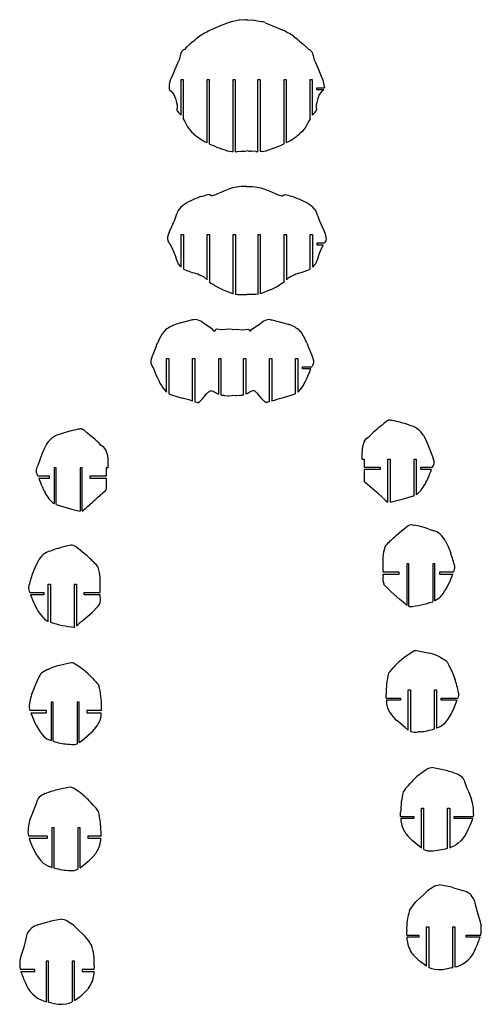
# Model space of a CAD drawing. Extents: x 1980 to 7619, y -7122 to 8570.
# Tile 2 of 12: x 2469 to 3319, y -5168 to -3354. Entities that reach past the tile are written whole.
import ezdxf

# ---------------------------------------------------------------- set-up
doc = ezdxf.new("R2010")
doc.units = 0

msp = doc.modelspace()

# ---------------------------------------------------------------- linework, layer by layer
at = {"color": 7, "linetype": 'Continuous'}
for p, q in [((2872.5, -3355.3), (2861.4, -3357.3)), ((2873.7, -3355.2), (2872.5, -3355.3)), ((2884.7, -3354.5), (2873.7, -3355.2)), ((2886.8, -3354.2), (2884.7, -3354.5)), ((2886.8, -3354.2), (2888.8, -3354.5)), ((2888.8, -3354.5), (2899.8, -3355.2)), ((2899.8, -3355.2), (2901.1, -3355.3)), ((2901.1, -3355.3), (2912.2, -3357.3)), ((2840, -3365.1), (2821.3, -3373.1)), ((2840.1, -3365), (2840, -3365.1)), ((2852.6, -3359.7), (2840.1, -3365)), ((2861.4, -3357.3), (2860.5, -3357.5)), ((2912.2, -3357.3), (2913.1, -3357.5)), ((2921, -3359.7), (2933.4, -3365)), ((2933.4, -3365), (2933.5, -3365.1)), ((2933.5, -3365.1), (2952.3, -3373.1)), ((2800.4, -3384.7), (2793.2, -3390.1)), ((2800.5, -3384.6), (2800.4, -3384.7)), ((2973.1, -3384.6), (2973.2, -3384.7)), ((2973.2, -3384.7), (2980.3, -3390.1)), ((2776.2, -3404.8), (2772.1, -3408.9)), ((2997.3, -3404.8), (3001.4, -3408.9)), ((2754.5, -3445.9), (2750.5, -3455.5)), ((2760.1, -3433.2), (2754.5, -3445.9)), ((3013.4, -3433.2), (3019, -3445.9)), ((3019, -3445.9), (3023, -3455.5)), ((2750.5, -3455.5), (2746.1, -3465.5)), ((2765.9, -3464.4), (2769.9, -3464.4)), ((2765.9, -3530.1), (2765.9, -3464.4)), ((2769.9, -3464.4), (2769.9, -3536.7)), ((2813.9, -3464.4), (2817.9, -3464.4)), ((2813.9, -3580.7), (2813.9, -3464.4)), ((2817.9, -3464.4), (2817.9, -3582.9)), ((2861.9, -3464.4), (2865.9, -3464.4)), ((2861.9, -3597.2), (2861.9, -3464.4)), ((2865.9, -3464.4), (2865.9, -3597.4)), ((2907.7, -3464.4), (2911.7, -3464.4)), ((2907.7, -3597.4), (2907.7, -3464.4)), ((2911.7, -3464.4), (2911.7, -3597.2)), ((2955.7, -3464.4), (2959.7, -3464.4)), ((2955.7, -3582.9), (2955.7, -3464.4)), ((2959.7, -3464.4), (2959.7, -3580.7)), ((3003.7, -3536.7), (3003.7, -3464.4)), ((3003.7, -3464.4), (3007.7, -3464.4)), ((3007.7, -3464.4), (3007.7, -3530.1)), ((3023, -3455.5), (3027.4, -3465.5)), ((3016.2, -3479.7), (3030, -3479.7)), ((3016.2, -3483.7), (3016.2, -3479.7)), ((3028.8, -3483.7), (3016.2, -3483.7)), ((2763.3, -3526.8), (2765.9, -3530.1)), ((3010.3, -3526.8), (3007.7, -3530.1)), ((2838.7, -3591.4), (2842.2, -3592.7)), ((2934.9, -3591.4), (2931.3, -3592.7)), ((2859.6, -3597), (2861.9, -3597.2)), ((2869.9, -3597.2), (2877, -3596.6)), ((2877, -3596.6), (2878.9, -3596.6)), ((2883.5, -3596.4), (2886.8, -3596)), ((2890.1, -3596.4), (2886.8, -3596)), ((2896.5, -3596.6), (2894.7, -3596.6)), ((2903.6, -3597.2), (2896.5, -3596.6)), ((2913.9, -3597), (2911.7, -3597.2)), ((2861, -3664.1), (2853.8, -3666.4)), ((2871.8, -3662.3), (2861, -3664.1)), ((2876.7, -3661.5), (2871.8, -3662.3)), ((2887.1, -3661.4), (2876.7, -3661.5)), ((2887.1, -3661.4), (2897.5, -3661.5)), ((2897.5, -3661.5), (2902.4, -3662.3)), ((2902.4, -3662.3), (2913.2, -3664.1)), ((2913.2, -3664.1), (2920.4, -3666.4)), ((2802, -3679.8), (2799.5, -3681)), ((2816.1, -3676.5), (2813.7, -3676.9)), ((2830.8, -3676.3), (2827.7, -3677.5)), ((2844.7, -3669.9), (2830.8, -3676.3)), ((2853.8, -3666.4), (2844.7, -3669.9)), ((2920.4, -3666.4), (2929.5, -3669.9)), ((2929.5, -3669.9), (2943.4, -3676.3)), ((2943.4, -3676.3), (2946.5, -3677.5)), ((2958.1, -3676.5), (2960.5, -3676.9)), ((2972.2, -3679.8), (2974.7, -3681)), ((2779.6, -3690.1), (2775.5, -3692.2)), ((2994.5, -3690.1), (2998.7, -3692.2)), ((2753.7, -3723.4), (2745.3, -3742.8)), ((3020.5, -3723.4), (3028.8, -3742.8)), ((2766.2, -3750.3), (2770.2, -3750.3)), ((2766.2, -3810.4), (2766.2, -3750.3)), ((2770.2, -3750.3), (2770.2, -3813.8)), ((2814.2, -3750.3), (2818.2, -3750.3)), ((2814.2, -3833.7), (2814.2, -3750.3)), ((2818.2, -3750.3), (2818.2, -3837.8)), ((2862.2, -3750.3), (2866.2, -3750.3)), ((2862.2, -3859.4), (2862.2, -3750.3)), ((2866.2, -3750.3), (2866.2, -3860.2)), ((2908, -3750.3), (2912, -3750.3)), ((2908, -3860.2), (2908, -3750.3)), ((2912, -3750.3), (2912, -3859.4)), ((2956, -3750.3), (2960, -3750.3)), ((2956, -3837.8), (2956, -3750.3)), ((2960, -3750.3), (2960, -3833.7)), ((3004, -3813.8), (3004, -3750.3)), ((3004, -3750.3), (3008, -3750.3)), ((3008, -3750.3), (3008, -3810.4)), ((3016.5, -3765.6), (3030.1, -3765.6)), ((3016.5, -3769.6), (3016.5, -3765.6)), ((3027.7, -3769.6), (3016.5, -3769.6)), ((2808.2, -3828.3), (2814.2, -3833.7)), ((2966, -3828.3), (2960, -3833.7)), ((2843.5, -3852), (2860.6, -3858.9)), ((2860.6, -3858.9), (2862.2, -3859.4)), ((2874.9, -3860.6), (2883, -3860.7)), ((2883, -3860.7), (2887.1, -3860.3)), ((2891.2, -3860.7), (2887.1, -3860.3)), ((2899.3, -3860.6), (2891.2, -3860.7)), ((2913.6, -3858.9), (2912, -3859.4)), ((2930.7, -3852), (2913.6, -3858.9)), ((2786.9, -3907), (2757.2, -3915.3)), ((2789.7, -3907), (2786.9, -3907)), ((2819.1, -3921.6), (2807.2, -3913.5)), ((2901.3, -3921.6), (2913.2, -3913.5)), ((2930.6, -3907), (2933.4, -3907)), ((2933.4, -3907), (2963.1, -3915.3)), ((2737.4, -3925.7), (2731.1, -3933.2)), ((2840.8, -3925.6), (2836.2, -3925.2)), ((2841.5, -3925.5), (2840.8, -3925.6)), ((2853.1, -3924.4), (2841.5, -3925.5)), ((2860.2, -3924.9), (2853.1, -3924.4)), ((2860.2, -3924.9), (2867.2, -3924.4)), ((2867.2, -3924.4), (2878.9, -3925.5)), ((2878.9, -3925.5), (2879.5, -3925.6)), ((2879.5, -3925.6), (2884.1, -3925.2)), ((2982.9, -3925.7), (2989.3, -3933.2)), ((2711.7, -3990.1), (2714.3, -3995.4)), ((2739.3, -3978.3), (2743.3, -3978.3)), ((2739.3, -4040.8), (2739.3, -3978.3)), ((2743.3, -3978.3), (2743.3, -4043.4)), ((2787.3, -3978.3), (2791.3, -3978.3)), ((2787.3, -4057), (2787.3, -3978.3)), ((2791.3, -3978.3), (2791.3, -4058.2)), ((2835.3, -3978.3), (2839.3, -3978.3)), ((2835.3, -4044.3), (2835.3, -3978.3)), ((2839.3, -3978.3), (2839.3, -4045.6)), ((2881, -3978.3), (2885, -3978.3)), ((2881, -4045.6), (2881, -3978.3)), ((2885, -3978.3), (2885, -4044.3)), ((2929, -3978.3), (2933, -3978.3)), ((2929, -4058.2), (2929, -3978.3)), ((2933, -3978.3), (2933, -4057)), ((2977, -4043.4), (2977, -3978.3)), ((2977, -3978.3), (2981, -3978.3)), ((2981, -3978.3), (2981, -4040.8)), ((3008.6, -3990.1), (3006.9, -3993.6)), ((2989.5, -3993.6), (3006.9, -3993.6)), ((2989.5, -3997.6), (2989.5, -3993.6)), ((3005, -3997.6), (2989.5, -3997.6)), ((2831.1, -4042.1), (2835.3, -4044.3)), ((2889.3, -4042.1), (2885, -4044.3)), ((2791.3, -4058.2), (2794.7, -4059.1)), ((2845.8, -4046.5), (2852.2, -4047.2)), ((2852.2, -4047.2), (2853.2, -4047.2)), ((2853.2, -4047.2), (2860.2, -4046.9)), ((2867.1, -4047.2), (2860.2, -4046.9)), ((2868.1, -4047.2), (2867.1, -4047.2)), ((2874.5, -4046.5), (2868.1, -4047.2)), ((2929, -4058.2), (2925.6, -4059.1)), ((3147.2, -4092.5), (3147.6, -4092.4)), ((2583.9, -4108.6), (2583.4, -4108.5)), ((2518.1, -4136.3), (2513.8, -4144.7)), ((3103.8, -4130.8), (3104.2, -4130.2)), ((3213, -4120.2), (3217.3, -4128.6)), ((3217.3, -4128.6), (3221.6, -4138.6)), ((2513.8, -4144.7), (2509.4, -4154.7)), ((2627.2, -4146.9), (2626.8, -4146.2)), ((3221.6, -4138.6), (3229.3, -4159.3)), ((2509.4, -4154.7), (2501.7, -4175.4)), ((2631.6, -4179.8), (2631.7, -4170.9)), ((3099.4, -4163.8), (3099.4, -4154.8)), ((3099.4, -4163.8), (3103.3, -4163.8)), ((3103.3, -4163.8), (3103.3, -4179)), ((3147.3, -4163.8), (3151.3, -4163.8)), ((3147.3, -4243.4), (3147.3, -4163.8)), ((3151.3, -4163.8), (3151.3, -4243.5)), ((3195.3, -4231.5), (3195.3, -4163.8)), ((3195.3, -4163.8), (3199.3, -4163.8)), ((3199.3, -4163.8), (3199.3, -4229.4)), ((3229.3, -4159.3), (3231.4, -4164.5)), ((2501.7, -4175.4), (2499.7, -4180.6)), ((2531.8, -4179.8), (2531.8, -4245.5)), ((2535.8, -4179.8), (2531.8, -4179.8)), ((2535.8, -4247.6), (2535.8, -4179.8)), ((2583.8, -4179.8), (2579.8, -4179.8)), ((2579.8, -4179.8), (2579.8, -4259.6)), ((2583.8, -4259.4), (2583.8, -4179.8)), ((2631.6, -4179.8), (2627.8, -4179.8)), ((2627.8, -4179.8), (2627.8, -4195.1)), ((3103.3, -4179), (3133.1, -4179)), ((3103.3, -4183), (3103.3, -4204.1)), ((3133.1, -4183), (3103.3, -4183)), ((3133.1, -4179), (3133.1, -4183)), ((3207.8, -4179), (3229.3, -4179)), ((3207.8, -4183), (3207.8, -4179)), ((3227.5, -4183), (3207.8, -4183)), ((2523.3, -4195.1), (2501.8, -4195.1)), ((2503.6, -4199.1), (2523.3, -4199.1)), ((2523.3, -4199.1), (2523.3, -4195.1)), ((2627.8, -4195.1), (2597.9, -4195.1)), ((2597.9, -4195.1), (2597.9, -4199.1)), ((2597.9, -4199.1), (2627.8, -4199.1)), ((2627.8, -4199.1), (2627.8, -4220.1)), ((3104.8, -4206.4), (3104.3, -4206)), ((3119, -4218.7), (3104.8, -4206.4)), ((2612.1, -4234.7), (2626.3, -4222.5)), ((2626.3, -4222.5), (2626.8, -4222.1)), ((3138.7, -4236.4), (3137.6, -4235.3)), ((3175.2, -4237.6), (3171.2, -4238.7)), ((2555.9, -4253.7), (2559.8, -4254.8)), ((2592.4, -4252.4), (2593.5, -4251.4)), ((3222.6, -4292.7), (3230, -4295.5)), ((3159, -4307.5), (3162.3, -4304.5)), ((3252.5, -4313.8), (3258.2, -4325)), ((2532.5, -4330.5), (2525.2, -4333.3)), ((3258.2, -4325), (3263, -4336.9)), ((2502.6, -4351.6), (2497, -4362.8)), ((2596.2, -4345.3), (2592.9, -4342.3)), ((2497, -4362.8), (2492.2, -4374.7)), ((3138.2, -4371.9), (3138.2, -4363.9)), ((3167.7, -4371.9), (3138.2, -4371.9)), ((3167.7, -4375.9), (3167.7, -4371.9)), ((3185.8, -4356.6), (3181.8, -4356.6)), ((3181.8, -4356.6), (3181.8, -4433.6)), ((3185.8, -4435.6), (3185.8, -4356.6)), ((3233.8, -4356.6), (3229.8, -4356.6)), ((3229.8, -4356.6), (3229.8, -4426.5)), ((3233.8, -4425.2), (3233.8, -4356.6)), ((3268.1, -4371.9), (3242.3, -4371.9)), ((3242.3, -4371.9), (3242.3, -4375.9)), ((3138.2, -4379.2), (3138.2, -4375.9)), ((3138.2, -4375.9), (3167.7, -4375.9)), ((3242.3, -4375.9), (3266.5, -4375.9)), ((2521.3, -4394.4), (2525.3, -4394.4)), ((2521.3, -4463), (2521.3, -4394.4)), ((2525.3, -4394.4), (2525.3, -4464.4)), ((2569.3, -4394.4), (2573.3, -4394.4)), ((2569.3, -4473.4), (2569.3, -4394.4)), ((2573.3, -4394.4), (2573.3, -4471.4)), ((2617, -4409.7), (2617, -4401.7)), ((3141.8, -4397.2), (3139.3, -4394)), ((3153.1, -4408.5), (3141.8, -4397.2)), ((3141.8, -4397.2), (3141.8, -4397.2)), ((3169.2, -4422.4), (3153.1, -4408.5)), ((2487.1, -4409.7), (2512.8, -4409.7)), ((2512.8, -4413.7), (2488.7, -4413.7)), ((2512.8, -4409.7), (2512.8, -4413.7)), ((2587.5, -4409.7), (2617, -4409.7)), ((2587.5, -4413.7), (2587.5, -4409.7)), ((2617, -4413.7), (2587.5, -4413.7)), ((2617, -4417), (2617, -4413.7)), ((3244, -4417.4), (3241, -4420.9)), ((2602.1, -4446.3), (2613.4, -4435.1)), ((2613.4, -4435), (2615.9, -4431.8)), ((2613.4, -4435.1), (2613.4, -4435)), ((3186.6, -4435.7), (3185.8, -4435.6)), ((2511.1, -4455.3), (2514.2, -4458.7)), ((2586, -4460.2), (2602.1, -4446.3)), ((2568.6, -4473.5), (2569.3, -4473.4)), ((3203, -4517.1), (3223.9, -4521.5)), ((3168.1, -4536.9), (3177.1, -4529.1)), ((2560.1, -4540.1), (2539.3, -4544.5)), ((2595, -4559.8), (2586, -4552.1)), ((3160.2, -4544.6), (3168.1, -4536.9)), ((3260.3, -4545.4), (3265.3, -4556.1)), ((2502.8, -4568.3), (2497.8, -4579)), ((2602.9, -4567.5), (2595, -4559.8)), ((3265.3, -4556.1), (3270.6, -4568.5)), ((2497.8, -4579), (2492.6, -4591.5)), ((3184.7, -4588.9), (3188.7, -4588.9)), ((3184.7, -4663.1), (3184.7, -4588.9)), ((3188.7, -4588.9), (3188.7, -4665.8)), ((3232.7, -4660.9), (3232.7, -4588.9)), ((3232.7, -4588.9), (3236.7, -4588.9)), ((3236.7, -4588.9), (3236.7, -4659.7)), ((3144.1, -4604.2), (3144, -4597.5)), ((3144.1, -4604.2), (3170.6, -4604.2)), ((3170.6, -4604.2), (3170.6, -4608.2)), ((3245.2, -4604.2), (3275.7, -4604.2)), ((3245.2, -4608.2), (3245.2, -4604.2)), ((2526.4, -4611.9), (2526.4, -4682.6)), ((2530.4, -4611.9), (2526.4, -4611.9)), ((2530.4, -4683.8), (2530.4, -4611.9)), ((2578.4, -4611.9), (2574.4, -4611.9)), ((2574.4, -4611.9), (2574.4, -4688.7)), ((2578.4, -4686), (2578.4, -4611.9)), ((2619, -4627.1), (2619.2, -4620.4)), ((3170.6, -4608.2), (3144.3, -4608.2)), ((3274.2, -4608.2), (3245.2, -4608.2)), ((3274.2, -4608.2), (3270.4, -4617.9)), ((2517.9, -4627.1), (2487.5, -4627.1)), ((2488.9, -4631.1), (2492.8, -4640.8)), ((2488.9, -4631.1), (2517.9, -4631.1)), ((2517.9, -4631.1), (2517.9, -4627.1)), ((2619, -4627.1), (2592.5, -4627.1)), ((2592.5, -4627.1), (2592.5, -4631.1)), ((2592.5, -4631.1), (2618.8, -4631.1)), ((3179.1, -4658.6), (3163.3, -4645.3)), ((3184.7, -4663.1), (3179.1, -4658.6)), ((3244.7, -4656.3), (3236.7, -4659.7)), ((2518.4, -4679.2), (2526.4, -4682.6)), ((2584, -4681.6), (2599.9, -4668.2)), ((3206.5, -4666.2), (3202.9, -4666.5)), ((2556.6, -4689.1), (2560.3, -4689.4)), ((2578.4, -4686), (2584, -4681.6)), ((3184.8, -4765.3), (3188.6, -4761.1)), ((3289.3, -4760.8), (3289.3, -4761)), ((3289.3, -4761), (3289.5, -4761.5)), ((3295.7, -4776.5), (3301, -4790.2)), ((2499.6, -4797.4), (2499.5, -4797.9)), ((2499.7, -4797.2), (2499.6, -4797.4)), ((2604.1, -4801.7), (2600.4, -4797.5)), ((3209, -4806.9), (3213, -4806.9)), ((3209, -4880.7), (3209, -4806.9)), ((3213, -4806.9), (3213, -4883.1)), ((3257, -4881), (3257, -4806.9)), ((3257, -4806.9), (3261, -4806.9)), ((3261, -4806.9), (3261, -4879.7)), ((2493.3, -4812.9), (2488, -4826.6)), ((3170.5, -4822.2), (3194.9, -4822.2)), ((3194.9, -4822.2), (3194.9, -4826.2)), ((3269.5, -4822.2), (3304.3, -4822.2)), ((3269.5, -4826.2), (3269.5, -4822.2)), ((3305.1, -4817.9), (3304.3, -4822.2)), ((2527.9, -4843.4), (2527.9, -4916.2)), ((2531.9, -4843.4), (2527.9, -4843.4)), ((2531.9, -4917.4), (2531.9, -4843.4)), ((2579.9, -4843.4), (2575.9, -4843.4)), ((2575.9, -4843.4), (2575.9, -4919.6)), ((2579.9, -4917.1), (2579.9, -4843.4)), ((3194.9, -4826.2), (3170.7, -4826.2)), ((3303.2, -4826.2), (3269.5, -4826.2)), ((2483.9, -4854.3), (2484.6, -4858.6)), ((2519.5, -4858.6), (2484.6, -4858.6)), ((2519.5, -4862.6), (2519.5, -4858.6)), ((2618.5, -4858.6), (2594.1, -4858.6)), ((2594.1, -4858.6), (2594.1, -4862.6)), ((2485.8, -4862.6), (2519.5, -4862.6)), ((2594.1, -4862.6), (2618.3, -4862.6)), ((3205.1, -4877.7), (3191.7, -4866.5)), ((3209, -4880.7), (3205.1, -4877.7)), ((2579.9, -4917.1), (2583.9, -4914.1)), ((2583.9, -4914.1), (2597.3, -4902.9)), ((3236.7, -4949.5), (3241.5, -4948.6)), ((3198.6, -4979.8), (3214.3, -4964.6)), ((3268, -4953.8), (3285.2, -4958.9)), ((3306.1, -4976.6), (3307.3, -4981.2)), ((3307.3, -4981.2), (3308.1, -4984.4)), ((3308.1, -4984.4), (3312, -4999.9)), ((3312, -4999.9), (3317.4, -5016.2)), ((2519.8, -5017.1), (2502.6, -5022.3)), ((2551.1, -5012.9), (2546.3, -5011.9)), ((3317.4, -5016.2), (3318.6, -5021.7)), ((3318.6, -5021.7), (3318.8, -5023.8)), ((2481.7, -5040), (2480.5, -5044.6)), ((2589.2, -5043.2), (2573.5, -5027.9)), ((3181.8, -5040.8), (3204.3, -5040.8)), ((3204.3, -5040.8), (3204.3, -5044.8)), ((3218.5, -5025.5), (3222.5, -5025.5)), ((3218.5, -5098.3), (3218.5, -5025.5)), ((3222.5, -5025.5), (3222.5, -5100.6)), ((3266.5, -5101.2), (3266.5, -5025.5)), ((3266.5, -5025.5), (3270.5, -5025.5)), ((3270.5, -5025.5), (3270.5, -5100.3)), ((3291.1, -5040.8), (3318.1, -5040.8)), ((3291.1, -5044.8), (3291.1, -5040.8)), ((2479.7, -5047.8), (2475.9, -5063.2)), ((2480.5, -5044.6), (2479.7, -5047.8)), ((3204.3, -5044.8), (3182, -5044.8)), ((3317.1, -5044.8), (3291.1, -5044.8)), ((2470.4, -5079.5), (2469.2, -5085.1)), ((2475.9, -5063.2), (2470.4, -5079.5)), ((3192.7, -5075.7), (3188.9, -5069.9)), ((2469.2, -5085.1), (2469, -5087.1)), ((2517.4, -5088.8), (2517.4, -5163.7)), ((2521.4, -5088.8), (2517.4, -5088.8)), ((2521.4, -5164.6), (2521.4, -5088.8)), ((2569.4, -5088.8), (2565.4, -5088.8)), ((2565.4, -5088.8), (2565.4, -5163.9)), ((2569.4, -5161.7), (2569.4, -5088.8)), ((3216.6, -5097.1), (3207.3, -5090.2)), ((3218.5, -5098.3), (3216.6, -5097.1)), ((2496.7, -5104.1), (2469.7, -5104.1)), ((2470.7, -5108.1), (2496.7, -5108.1)), ((2496.7, -5108.1), (2496.7, -5104.1)), ((2606, -5104.1), (2583.5, -5104.1)), ((2583.5, -5104.1), (2583.5, -5108.1)), ((2583.5, -5108.1), (2605.8, -5108.1)), ((3266.5, -5101.2), (3265.2, -5101.5)), ((3273.8, -5099.4), (3270.5, -5100.3)), ((2595.1, -5139), (2598.9, -5133.2)), ((2514, -5162.7), (2517.4, -5163.7)), ((2521.4, -5164.6), (2522.6, -5164.8)), ((2569.4, -5161.7), (2571.2, -5160.4)), ((2571.2, -5160.4), (2580.5, -5153.6))]:
    msp.add_line(p, q, dxfattribs=at)
at = {"color": 7, "linetype": 'Continuous', "flags": 128}
for points in [[(2789.1, -3393.9), (2782.4, -3399.1), (2776.2, -3404.8)], [(2984.5, -3393.9), (2991.1, -3399.1), (2997.3, -3404.8)], [(2766.5, -3413.2), (2765.4, -3416.3), (2764.8, -3418.8), (2764.3, -3421), (2763.7, -3423.3), (2762.2, -3428.3), (2760.1, -3433.2)], [(3007, -3413.2), (3008.2, -3416.3), (3008.8, -3418.8), (3009.3, -3421), (3009.8, -3423.3), (3011.4, -3428.3), (3013.4, -3433.2)], [(2744.3, -3483), (2748.9, -3487.3), (2752.9, -3492.2)], [(3027.4, -3465.5), (3029.3, -3474.3), (3030, -3479.7)], [(2752.9, -3492.2), (2755.7, -3499.2), (2757.7, -3506.5), (2758.5, -3510.8), (2758.7, -3515.2), (2758.1, -3519.5), (2758.3, -3521.4)], [(3020.6, -3492.2), (3017.9, -3499.2), (3015.9, -3506.5), (3015.1, -3510.8), (3014.8, -3515.2), (3015.4, -3519.5), (3015.2, -3521.4)], [(3028.8, -3483.7), (3024.6, -3487.3), (3020.6, -3492.2)], [(2769.9, -3536.7), (2772.6, -3541.6), (2775.2, -3546.8), (2777.8, -3551.9), (2781.3, -3556.5), (2785.1, -3560.8), (2789.3, -3564.8)], [(3003.7, -3536.7), (3000.9, -3541.6), (2998.4, -3546.8), (2995.7, -3551.9), (2992.3, -3556.5), (2988.4, -3560.8), (2984.3, -3564.8)], [(2799.5, -3681), (2795.6, -3682.9), (2791.5, -3684.5), (2787.5, -3686.2), (2783.9, -3687.9), (2779.6, -3690.1)], [(2827.7, -3677.5), (2824.8, -3678.4), (2823.3, -3678.7), (2821.8, -3678.6), (2819.1, -3677.2), (2817.6, -3676.7), (2816.1, -3676.5)], [(2946.5, -3677.5), (2949.4, -3678.4), (2950.9, -3678.7), (2952.4, -3678.6), (2955.1, -3677.2), (2956.5, -3676.7), (2958.1, -3676.5)], [(2974.7, -3681), (2978.6, -3682.9), (2982.7, -3684.5), (2986.7, -3686.2), (2990.3, -3687.9), (2994.5, -3690.1)], [(2762.8, -3702.5), (2760.7, -3705.6), (2759.3, -3708.9), (2757.8, -3712.7), (2756.4, -3716.4), (2755.1, -3719.9), (2753.7, -3723.4)], [(3011.4, -3702.5), (3013.5, -3705.6), (3014.9, -3708.9), (3016.4, -3712.7), (3017.8, -3716.4), (3019.1, -3719.9), (3020.5, -3723.4)], [(2745.3, -3742.8), (2742.9, -3748.8), (2741.2, -3755.1), (2741, -3758.3), (2741.7, -3761.5), (2742.6, -3763.3), (2743.7, -3765.1), (2745, -3767)], [(3028.8, -3742.8), (3031.3, -3748.8), (3033, -3755.1), (3033.2, -3758.3), (3032.5, -3761.5), (3031.5, -3763.5), (3030.1, -3765.6)], [(2745, -3767), (2748.9, -3774), (2752.2, -3781.6), (2754.9, -3789), (2757.4, -3796.9), (2760.8, -3804.2)], [(3027.7, -3769.6), (3023.6, -3777.9), (3020.1, -3786.6), (3017.2, -3795.7), (3013.4, -3804.2)], [(2760.8, -3804.2), (2763.3, -3807.4), (2766.2, -3810.4)], [(3013.4, -3804.2), (3010.9, -3807.4), (3008, -3810.4)], [(2818.2, -3837.8), (2821.1, -3839.8), (2824.4, -3841.7)], [(2956, -3837.8), (2953.1, -3839.8), (2949.8, -3841.7)], [(2866.2, -3860.2), (2870.4, -3860.3), (2874.9, -3860.6)], [(2908, -3860.2), (2903.7, -3860.3), (2899.3, -3860.6)], [(2827.9, -3927.8), (2827.3, -3928.3), (2827.1, -3928.4), (2827, -3928.5), (2826.8, -3928.5), (2826.6, -3928.4), (2826.4, -3928.2), (2826.1, -3927.8), (2825.7, -3927.2), (2824.1, -3924.7), (2819.1, -3921.6)], [(2836.2, -3925.2), (2831.2, -3924.4), (2830.6, -3924.5), (2830.1, -3924.8), (2829.1, -3925.7), (2827.9, -3927.8)], [(2884.1, -3925.2), (2889.1, -3924.4), (2889.7, -3924.5), (2890.3, -3924.8), (2891.2, -3925.7), (2892.5, -3927.8)], [(2892.5, -3927.8), (2893, -3928.3), (2893.2, -3928.4), (2893.3, -3928.5), (2893.5, -3928.5), (2893.7, -3928.4), (2893.9, -3928.2), (2894.2, -3927.8), (2894.6, -3927.2), (2896.2, -3924.7), (2901.3, -3921.6)], [(2719, -3959.2), (2712.5, -3974.3), (2710, -3982.1), (2710.3, -3986.2), (2711.7, -3990.1)], [(3001.3, -3959.2), (3007.8, -3974.3), (3010.3, -3982.1), (3010, -3986.2), (3008.6, -3990.1)], [(2732.2, -4032.8), (2739, -4040.6), (2739.3, -4040.8)], [(2743.3, -4043.4), (2748.1, -4045.7), (2768, -4051.7)], [(2794.7, -4059.1), (2794.9, -4059.2), (2795.4, -4059.3), (2796.2, -4059.4), (2797.8, -4059.4), (2798.6, -4059.2), (2799.3, -4058.9), (2800.5, -4057.8), (2804.9, -4053.2), (2813, -4043.4)], [(2813, -4043.4), (2813.5, -4042.9), (2814, -4042.4)], [(2814, -4042.4), (2815.3, -4041.4), (2816.3, -4040.5), (2817.8, -4039.4), (2819.9, -4038.1), (2821.1, -4037.7), (2822.3, -4037.8), (2824.8, -4038.7), (2827.1, -4039.9), (2829.1, -4041), (2831.1, -4042.1)], [(2906.4, -4042.4), (2905, -4041.4), (2904, -4040.5), (2902.5, -4039.4), (2900.5, -4038.1), (2899.2, -4037.7), (2898, -4037.8), (2895.5, -4038.7), (2893.3, -4039.9), (2891.2, -4041), (2889.3, -4042.1)], [(2907.3, -4043.4), (2906.9, -4042.9), (2906.4, -4042.4)], [(2925.6, -4059.1), (2925.4, -4059.2), (2924.9, -4059.3), (2924.1, -4059.4), (2922.5, -4059.4), (2921.7, -4059.2), (2921, -4058.9), (2919.8, -4057.8), (2915.4, -4053.2), (2907.3, -4043.4)], [(2977, -4043.4), (2972.2, -4045.7), (2952.3, -4051.7)], [(2988.1, -4032.8), (2981.3, -4040.6), (2981, -4040.8)], [(3146, -4093.2), (3146.6, -4092.8), (3147.2, -4092.5)], [(2585.1, -4109.3), (2584.5, -4108.9), (2583.9, -4108.6)], [(3104.2, -4130.2), (3107.8, -4125.8), (3112.3, -4122.5), (3116.3, -4118.7), (3120.2, -4114.7)], [(2626.8, -4146.2), (2623.3, -4141.9), (2618.8, -4138.6), (2614.7, -4134.7), (2610.8, -4130.7)], [(3104.3, -4206), (3103.7, -4204.9), (3103.3, -4204.1)], [(2626.8, -4222.1), (2627.4, -4221), (2627.8, -4220.1)], [(3137.6, -4235.3), (3128.3, -4226.9), (3125.3, -4224.3), (3123.7, -4222.8), (3119, -4218.7)], [(3208.5, -4220.8), (3201.8, -4227.6), (3199.3, -4229.4)], [(2522.5, -4236.9), (2529.2, -4243.7), (2531.8, -4245.5)], [(2593.5, -4251.4), (2602.8, -4243), (2605.8, -4240.4), (2607.4, -4238.9), (2612.1, -4234.7)], [(3171.2, -4238.7), (3153.9, -4243), (3151.3, -4243.5)], [(3195.3, -4231.5), (3193.5, -4232.2), (3175.2, -4237.6)], [(2535.8, -4247.6), (2537.6, -4248.3), (2555.9, -4253.7)], [(2559.8, -4254.8), (2577.2, -4259), (2579.8, -4259.6)], [(3162.3, -4304.5), (3167.2, -4300.4), (3172.1, -4296.3), (3177.4, -4292.1), (3180.9, -4289.3), (3183.8, -4287), (3187.3, -4285.1), (3189.7, -4284.6), (3192.2, -4284.8), (3194.6, -4285.3)], [(3142.2, -4325.3), (3143.8, -4322.7), (3145.8, -4320.3), (3147.9, -4318.2), (3150.1, -4316), (3151.6, -4314.6), (3153.1, -4313.2), (3154.5, -4311.7), (3156.7, -4309.6), (3159, -4307.5)], [(2592.9, -4342.3), (2588, -4338.2), (2583.1, -4334.1), (2577.8, -4329.9), (2574.3, -4327.1), (2571.4, -4324.8), (2567.9, -4322.9), (2565.5, -4322.4), (2563, -4322.7), (2560.6, -4323.1)], [(3138.2, -4363.9), (3138.2, -4357.3), (3138.2, -4350.9), (3138.4, -4344.4), (3139.5, -4334.7), (3142.2, -4325.3)], [(2613, -4363.1), (2611.4, -4360.5), (2609.4, -4358.1), (2607.2, -4356), (2605.1, -4353.8), (2603.6, -4352.4), (2602.1, -4351), (2600.7, -4349.5), (2598.5, -4347.4), (2596.2, -4345.3)], [(2617, -4401.7), (2617, -4395.1), (2617, -4388.7), (2616.7, -4382.2), (2615.7, -4372.5), (2613, -4363.1)], [(3241, -4420.9), (3235, -4424.7), (3233.8, -4425.2)], [(2514.2, -4458.7), (2520.2, -4462.5), (2521.3, -4463)], [(3177.1, -4529.1), (3189.3, -4520.6), (3195.7, -4516.7), (3197.5, -4516.3), (3199.4, -4516.4), (3203, -4517.1)], [(3243.4, -4528.9), (3254, -4535), (3256.2, -4537.2), (3257.7, -4539.9), (3259, -4542.6), (3260.3, -4545.4)], [(2519.7, -4551.8), (2509.1, -4557.9), (2506.9, -4560.1), (2505.5, -4562.8), (2504.1, -4565.5), (2502.8, -4568.3)], [(2586, -4552.1), (2573.8, -4543.5), (2567.4, -4539.6), (2565.6, -4539.2), (2563.8, -4539.3), (2560.1, -4540.1)], [(3277.1, -4594.6), (3277, -4599.5), (3275.7, -4604.2)], [(2486, -4617.5), (2486.1, -4622.4), (2487.5, -4627.1)], [(3270.4, -4617.9), (3266.6, -4626.8), (3263.6, -4632.6), (3260, -4638.8), (3256.7, -4643.6), (3253.1, -4648.3), (3249.3, -4652.7), (3244.7, -4656.3)], [(2492.8, -4640.8), (2496.6, -4649.7), (2499.5, -4655.5), (2503.1, -4661.7), (2506.4, -4666.5), (2510, -4671.2), (2513.8, -4675.6), (2518.4, -4679.2)], [(3204.9, -4745.3), (3208.4, -4742.4), (3211.8, -4739.8), (3215.5, -4737.3), (3219.7, -4734.6), (3224.2, -4732.5), (3227.5, -4732.1)], [(2584.1, -4781.7), (2580.6, -4778.8), (2577.2, -4776.2), (2573.4, -4773.8), (2569.2, -4771), (2564.7, -4768.9), (2561.4, -4768.5)], [(3170.5, -4822.2), (3170.5, -4818.4), (3170.5, -4814.7)], [(3299.8, -4834.9), (3296.7, -4842.3), (3293.9, -4848.2), (3290.5, -4854.7), (3286.6, -4860.9), (3282.1, -4866.7), (3276.8, -4871.8), (3272.8, -4874.6), (3268.6, -4876.9), (3264, -4878.7)], [(3303.2, -4826.2), (3301.7, -4830.3), (3299.8, -4834.9)], [(2618.5, -4858.6), (2618.5, -4854.9), (2618.4, -4851.1)], [(2485.8, -4862.6), (2487.3, -4866.7), (2489.1, -4871.3)], [(2489.1, -4871.3), (2492.2, -4878.7), (2495, -4884.7), (2498.5, -4891.1), (2502.4, -4897.3), (2506.9, -4903.1), (2512.1, -4908.2), (2516.1, -4911), (2520.4, -4913.3), (2524.9, -4915.1)], [(3187, -4995.9), (3192.2, -4987.4), (3198.6, -4979.8)], [(2600.8, -5059.2), (2595.6, -5050.8), (2589.2, -5043.2)], [(3181.8, -5040.8), (3181.8, -5036.7), (3181.8, -5033.3)], [(2606, -5104.1), (2606.1, -5100.1), (2606.1, -5096.7)], [(3265.2, -5101.5), (3256.5, -5103.3), (3248.6, -5104.8), (3240.2, -5105.1), (3233.9, -5104.4), (3227.8, -5102.8), (3222.5, -5100.6)], [(2522.6, -5164.8), (2531.3, -5166.7), (2539.2, -5168.1), (2547.6, -5168.4), (2553.9, -5167.8), (2560, -5166.2), (2565.4, -5163.9)]]:
    msp.add_lwpolyline(points, dxfattribs=at)
at = {"color": 7, "linetype": 'Continuous'}
for centre, radius, start, end in [((2866.7, -3480.4), 116.5, 112.9676, 124.6689), ((2875.6, -3429.6), 73.6, 101.8621, 108.2365), ((2898, -3429.5), 73.6, 71.7621, 78.1377), ((2906.8, -3480.4), 116.5, 55.3309, 67.0326), ((1740.2, -2225.3), 1570.3, 311.9096, 312.1144), ((3940.3, -2328.7), 1431.2, 227.8757, 228.1004), ((2996.5, -3705.6), 371.9, 127.0937, 128.185), ((2778.3, -3704.1), 370, 51.813, 52.9099), ((2773.2, -3477.1), 29.5, 156.8133, 191.4437), ((2774.5, -3511.7), 18.8, 210.8205, 233.358), ((2999.1, -3511.7), 18.8, 306.643, 329.1772), ((2866.6, -3471.6), 121.2, 230.3107, 244.1908), ((2906.9, -3471.6), 121.2, 295.8098, 309.6891), ((2897.5, -3418.5), 182.6, 244.148, 251.197), ((2876, -3418.5), 182.7, 288.8036, 295.8513), ((2864.1, -3542), 55.2, 246.6706, 265.3252), ((2866.3, -3561), 36.4, 269.4271, 275.7864), ((2880.1, -3573.7), 23, 267.0016, 278.4682), ((2893.5, -3573.6), 23, 261.5344, 272.9957), ((2907.3, -3561.2), 36.2, 264.1973, 270.5926), ((2909.4, -3542), 55.2, 274.6748, 293.3294), ((2771.3, -3525.8), 157, 281.2851, 285.6852), ((3003, -3525.4), 157.4, 254.3212, 258.7097), ((2804.6, -3741.6), 57.3, 120.4854, 136.9207), ((2969.6, -3741.6), 57.3, 43.0786, 59.5158), ((2826, -3687.6), 138, 246.1535, 257.8202), ((2859.1, -3715.2), 124, 239.9065, 245.7677), ((2915.1, -3715.2), 124.1, 294.2338, 300.093), ((2948.2, -3687.6), 138, 282.1802, 293.846), ((2930.4, -3668.5), 203, 238.5121, 244.6415), ((2843.8, -3668.7), 202.8, 295.3552, 301.4911), ((2777.1, -3976.8), 64.7, 107.9587, 127.8722), ((2791.7, -3926.8), 19.9, 64.3855, 95.895), ((2788, -3934.4), 28.4, 47.524, 64.2685), ((2932.3, -3934.5), 28.4, 115.74, 132.4689), ((2928.6, -3926.8), 19.9, 84.1044, 115.6138), ((2943.2, -3976.8), 64.7, 52.1289, 72.0407), ((2842.5, -3999.3), 129.6, 149.359, 157.9475), ((2877.8, -3999.2), 129.6, 22.0524, 30.6414), ((1306.3, -3389.2), 1523.3, 338.0283, 338.3762), ((4402.7, -3393.7), 1511.2, 201.6231, 201.9737), ((2942.9, -3909.4), 244.2, 200.5928, 210.3462), ((2814.2, -3928.1), 203.1, 328.9579, 339.993), ((2944.3, -3301.6), 751.4, 261.9664, 262.4685), ((2775.8, -3300.2), 752.8, 277.5319, 278.033), ((2645.4, -4536.2), 499.8, 73.5101, 75.8046), ((3082.5, -4563.8), 528.4, 104.258, 106.4281), ((3948.6, -5083.6), 1274.8, 129.0197, 130.5272), ((3150.2, -4110), 17.8, 74.4858, 98.3851), ((3116.2, -4303.2), 213.9, 70.938, 79.5473), ((2555.6, -4160.4), 44.5, 103.666, 147.3289), ((2614.9, -4319.3), 213.9, 100.4524, 109.0626), ((2580.8, -4126.1), 17.8, 81.6132, 105.516), ((1781.8, -5100.5), 1275.8, 49.4737, 50.98), ((3175.5, -4144.3), 44.5, 32.6715, 76.3335), ((3152.2, -4152.2), 52.9, 156.1805, 182.8087), ((2578.8, -4168.3), 52.9, 357.1908, 23.8201), ((3216.4, -4169.7), 15.9, 324.0979, 19.3039), ((2514.7, -4185.8), 15.9, 160.6961, 215.902), ((2126.2, -3741.3), 1186.6, 337.3567, 338.1445), ((3605.2, -3757.3), 1187, 201.8557, 202.6432), ((3134.2, -4163.8), 93.7, 322.5553, 338.5135), ((2596.9, -4179.9), 93.7, 201.4873, 217.4444), ((3172.9, -4203.4), 47.5, 224.0111, 237.3778), ((2558.1, -4219.4), 47.6, 302.6333, 315.9778), ((3152.2, -4503.3), 222.1, 71.5, 78.9971), ((3222.6, -4327.7), 33, 24.8204, 77.0474), ((2532.6, -4365.5), 33, 102.9527, 155.1797), ((2603, -4541.1), 222.1, 101.0028, 108.5003), ((2735.7, -4509.7), 554.9, 15.4482, 18.1404), ((3246.9, -4361.4), 23.6, 333.5439, 358.7749), ((3019.2, -4547.4), 554.6, 161.8592, 164.5527), ((3173.4, -4383.9), 35.5, 172.4191, 196.4004), ((3129.5, -4330.6), 144.3, 325.9131, 341.695), ((2508.2, -4399.2), 23.6, 181.2251, 206.456), ((2625.7, -4368.4), 144.3, 198.3046, 214.0876), ((2581.8, -4421.7), 35.5, 343.599, 7.5815), ((3001.1, -4625.9), 264, 46.7809, 50.4329), ((3172, -4259.6), 176.7, 274.7299, 289.106), ((3207.5, -4382.2), 50.8, 316.013, 324.8077), ((2547.7, -4420), 50.7, 215.1909, 223.9883), ((2754.1, -4663.7), 263.9, 129.5668, 133.2197), ((2583.2, -4297.4), 176.7, 250.8941, 265.2703), ((3202.8, -4606.9), 88, 62.4771, 76.1266), ((2560.4, -4629.9), 88, 103.8734, 117.5229), ((3017.6, -4434.9), 179.9, 316.6467, 322.4451), ((2745.1, -4458.2), 179.3, 217.5454, 223.3627), ((3277.5, -4592.8), 133.6, 165.0933, 182.0099), ((3107.2, -4623.6), 172.4, 9.679, 18.6161), ((2485.6, -4615.7), 133.6, 357.9907, 14.9066), ((2655.9, -4646.5), 172.4, 161.3839, 170.321), ((3178.8, -4610.4), 34.5, 176.3806, 217.5564), ((2584.3, -4633.3), 34.5, 322.444, 3.619), ((3205.4, -4597.2), 63.9, 212.4424, 228.8042), ((2557.7, -4620.1), 63.9, 311.1957, 327.5577), ((3192.9, -4531.4), 135.6, 275.7726, 287.1015), ((3197.1, -4638.9), 28.2, 252.7819, 281.8383), ((2570.2, -4554.3), 135.5, 252.8984, 264.2277), ((2566, -4661.8), 28.2, 258.1612, 287.219), ((3070.9, -5566.3), 848.7, 77.705, 79.3645), ((3274.7, -4833.5), 112.5, 128.3699, 139.9474), ((3220.6, -4874.3), 140.7, 67.8398, 77.259), ((3253.2, -4789.1), 49.6, 51.013, 65.6738), ((3273.1, -4762.2), 16.3, 4.9891, 45.6921), ((2718.1, -5602.7), 848.7, 100.6356, 102.2951), ((3228.9, -4811), 63.4, 134.0056, 147.5846), ((3390.9, -4728.4), 106.7, 198.0766, 206.8197), ((2515.9, -4798.6), 16.3, 134.31, 175.0087), ((2535.7, -4825.5), 49.6, 114.3268, 128.9867), ((2568.4, -4910.7), 140.7, 102.7412, 112.1602), ((2514.2, -4869.9), 112.5, 40.0533, 51.63), ((3323.6, -4815), 153, 165.6069, 179.8799), ((2398.1, -4764.8), 106.7, 333.1803, 341.9243), ((2560.1, -4847.4), 63.4, 32.4154, 45.9944), ((3233.9, -4814.2), 71.2, 357.0491, 19.7144), ((2465.4, -4851.4), 153, 0.1211, 14.3924), ((2555, -4850.6), 71.2, 160.2856, 182.9508), ((3222.2, -4823.9), 51.6, 182.602, 211.3301), ((3241.9, -4809.7), 75.8, 212.7647, 228.5392), ((2566.8, -4860.3), 51.6, 328.6708, 357.3977), ((3195.1, -4689.3), 201.6, 289.0754, 289.98), ((2547.1, -4846.1), 75.8, 311.4604, 327.2352), ((3224.3, -4860.8), 25, 243.2581, 276.0236), ((3220.3, -4744.9), 140.9, 272.6947, 285.1196), ((2593.8, -4725.7), 201.6, 250.02, 250.9246), ((2568.7, -4781.3), 140.9, 254.8804, 267.3055), ((2564.7, -4897.2), 25, 263.9765, 296.7422), ((3268.2, -5020.5), 77.6, 113.8856, 133.893), ((3222.8, -5112.8), 165.3, 74.1358, 83.5133), ((3279.4, -4987), 28.7, 21.2851, 78.3964), ((3293.5, -5029.9), 111.8, 162.2881, 181.7593), ((2508.4, -5050.4), 28.7, 101.6039, 158.7148), ((2565, -5176.1), 165.3, 96.4868, 105.8643), ((2519.6, -5083.8), 77.6, 46.1079, 66.114), ((3273.4, -5030.3), 45.9, 346.8522, 8.2115), ((2494.3, -5093.3), 111.8, 358.2409, 17.7121), ((3234.4, -5043.8), 52.5, 181.0636, 209.8168), ((3147.8, -4987.7), 178.7, 334.0506, 341.3585), ((3268.4, -5014.2), 97.5, 219.072, 231.2228), ((3256.6, -5047), 55.1, 288.1412, 340.0035), ((2514.5, -5093.7), 45.9, 171.7903, 193.146), ((2640, -5051), 178.6, 198.6404, 205.9504), ((2553.4, -5107.1), 52.5, 330.1828, 358.9367), ((2531.2, -5110.3), 55.1, 199.9971, 251.8585), ((2519.4, -5077.6), 97.5, 308.7765, 320.9283)]:
    msp.add_arc(centre, radius, start, end, dxfattribs=at)

doc.saveas('drawing.dxf')
